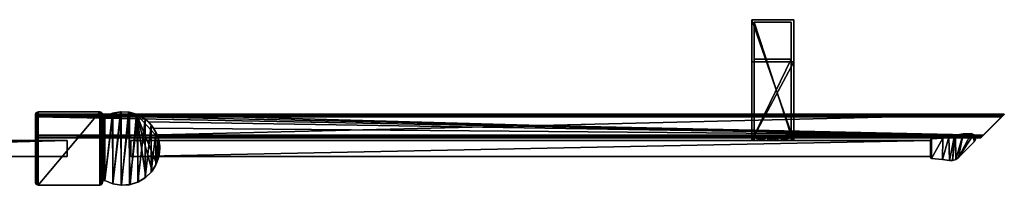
# Model space of a CAD drawing. Header units: metres. Extents: x 0 to 607, y -215 to 49.
# Tile 10 of 10: x 233 to 607, y -14 to 49. Entities that reach past the tile are written whole.
import ezdxf

# ---------------------------------------------------------------- set-up
doc = ezdxf.new("R2010")
doc.units = ezdxf.units.M

msp = doc.modelspace()

# ---------------------------------------------------------------- linework, layer by layer
at = {"layer": 'Y2A61L'}
for points in [[(583.754822, -4.140942, 13.5), (579.676697, -3.772542, 13.5), (583.926697, 3.996364, 13.5)], [(583.926697, 3.996364, 13.5), (579.676697, -3.772542, 13.5), (579.684021, 3.675574, 13.5)], [(583.754822, -4.140942, 1980.5), (583.926697, 3.996364, 1980.5), (579.676697, -3.772542, 1980.5)], [(583.926697, 3.996364, 1980.5), (579.684021, 3.675574, 1980.5), (579.676697, -3.772542, 1980.5)], [(583.926697, 3.996364, 13.5), (579.684021, 3.675574, 13.5), (583.926697, 3.996364, 1980.5)], [(579.684021, 3.675574, 13.5), (579.684021, 3.675574, 1980.5), (583.926697, 3.996364, 1980.5)], [(583.754822, -4.140942, 13.5), (586.200134, 4.314908, 13.5), (586.422729, -4.53554, 13.5)], [(586.200134, 4.314908, 13.5), (583.754822, -4.140942, 13.5), (583.926697, 3.996364, 13.5)], [(586.422729, -4.53554, 1980.5), (586.200134, 4.314908, 1980.5), (583.754822, -4.140942, 1980.5)], [(586.200134, 4.314908, 1980.5), (583.926697, 3.996364, 1980.5), (583.754822, -4.140942, 1980.5)], [(586.200134, 4.314908, 13.5), (583.926697, 3.996364, 13.5), (586.200134, 4.314908, 1980.5)], [(583.926697, 3.996364, 13.5), (583.926697, 3.996364, 1980.5), (586.200134, 4.314908, 1980.5)], [(586.200134, 4.314908, 13.5), (588.414612, 4.919908, 13.5), (586.422729, -4.53554, 13.5)], [(588.414612, 4.919908, 13.5), (586.200134, 4.314908, 13.5), (588.414612, 4.919908, 1980.5)], [(586.200134, 4.314908, 13.5), (586.200134, 4.314908, 1980.5), (588.414612, 4.919908, 1980.5)], [(588.414612, 4.919908, 1980.5), (586.200134, 4.314908, 1980.5), (586.422729, -4.53554, 1980.5)], [(586.422729, -4.53554, 13.5), (588.414612, 4.919908, 13.5), (587.660767, -4.524976, 13.5)], [(587.660767, -4.524976, 1980.5), (588.414612, 4.919908, 1980.5), (586.422729, -4.53554, 1980.5)], [(588.414612, 4.919908, 13.5), (588.756226, 5.03027, 13.5), (587.660767, -4.524976, 13.5)], [(587.660767, -4.524976, 13.5), (588.756226, 5.03027, 13.5), (588.836304, -4.136368, 13.5)], [(588.836304, -4.136368, 1980.5), (588.756226, 5.03027, 1980.5), (587.660767, -4.524976, 1980.5)], [(588.756226, 5.03027, 1980.5), (588.414612, 4.919908, 1980.5), (587.660767, -4.524976, 1980.5)], [(588.756226, 5.03027, 1980.5), (588.756226, 5.03027, 13.5), (588.414612, 4.919908, 1980.5)], [(588.756226, 5.03027, 13.5), (588.414612, 4.919908, 13.5), (588.414612, 4.919908, 1980.5)], [(588.756226, 5.03027, 13.5), (591.707153, 5.629982, 13.5), (588.836304, -4.136368, 13.5)], [(588.756226, 5.03027, 13.5), (588.756226, 5.03027, 1980.5), (591.707153, 5.629982, 13.5)], [(588.756226, 5.03027, 1980.5), (591.707153, 5.629982, 1980.5), (591.707153, 5.629982, 13.5)], [(591.707153, 5.629982, 1980.5), (588.756226, 5.03027, 1980.5), (588.836304, -4.136368, 1980.5)], [(588.836304, -4.136368, 13.5), (591.707153, 5.629982, 13.5), (589.83667, -3.406941, 13.5)], [(589.83667, -3.406941, 1980.5), (591.707153, 5.629982, 1980.5), (588.836304, -4.136368, 1980.5)], [(591.707153, 5.629982, 13.5), (594.718201, 5.667322, 13.5), (589.83667, -3.406941, 13.5)], [(594.718201, 5.667322, 13.5), (595.661133, 5.305964, 13.5), (589.83667, -3.406941, 13.5)], [(595.661133, 5.305964, 1980.5), (594.718201, 5.667322, 1980.5), (589.83667, -3.406941, 1980.5)], [(589.83667, -3.406941, 1980.5), (594.718201, 5.667322, 1980.5), (591.707153, 5.629982, 1980.5)], [(589.83667, -3.406941, 13.5), (595.661133, 5.305964, 13.5), (595.844177, 2.600565, 13.5)], [(595.844177, 2.600565, 1980.5), (595.661133, 5.305964, 1980.5), (589.83667, -3.406941, 1980.5)], [(591.707153, 5.629982, 13.5), (591.707153, 5.629982, 1980.5), (594.718201, 5.667322, 13.5)], [(591.707153, 5.629982, 1980.5), (594.718201, 5.667322, 1980.5), (594.718201, 5.667322, 13.5)], [(594.718201, 5.667322, 13.5), (594.718201, 5.667322, 1980.5), (595.661133, 5.305964, 13.5)], [(594.718201, 5.667322, 1980.5), (595.661133, 5.305964, 1980.5), (595.661133, 5.305964, 13.5)], [(595.661133, 5.305964, 13.5), (596.261047, 4.493719, 13.5), (595.844177, 2.600565, 13.5)], [(595.661133, 5.305964, 13.5), (595.661133, 5.305964, 1980.5), (596.261047, 4.493719, 13.5)], [(595.661133, 5.305964, 1980.5), (596.261047, 4.493719, 1980.5), (596.261047, 4.493719, 13.5)], [(596.261047, 4.493719, 1980.5), (595.661133, 5.305964, 1980.5), (595.844177, 2.600565, 1980.5)], [(595.844177, 2.600565, 13.5), (596.261047, 4.493719, 13.5), (596.329224, 3.486223, 13.5)], [(596.329224, 3.486223, 1980.5), (596.261047, 4.493719, 1980.5), (595.844177, 2.600565, 1980.5)], [(596.261047, 4.493719, 13.5), (596.261047, 4.493719, 1980.5), (596.329224, 3.486223, 13.5)], [(596.261047, 4.493719, 1980.5), (596.329224, 3.486223, 1980.5), (596.329224, 3.486223, 13.5)], [(24.000277, 3, 3), (24.000277, 3, 1994), (251.000275, 3, 3)], [(24.000277, 3, 1994), (251.000275, 3, 1994), (251.000275, 3, 3)], [(24.000277, 3, 3), (251.000275, 3, 3), (24.000277, -3, 3)], [(251.000275, 3, 3), (251.000275, -3, 3), (24.000277, -3, 3)], [(24.000277, 3, 1994), (24.000277, -3, 1994), (251.000275, 3, 1994)], [(24.000277, -3, 1994), (251.000275, -3, 1994), (251.000275, 3, 1994)], [(251.000275, 3, 3), (251.000275, 3, 1994), (251.000275, -3, 3)], [(251.000275, 3, 1994), (251.000275, -3, 1994), (251.000275, -3, 3)], [(579.303833, -3, 13.5), (275.200287, -3.000001, 13.5), (579.254089, 3, 13.5)], [(579.254089, 3, 13.5), (275.200287, -3.000001, 13.5), (275.200287, 3, 13.5)], [(275.200287, 3, 13.5), (275.200287, 3, 1980.5), (579.254089, 3, 13.5)], [(275.200287, 3, 1980.5), (579.254089, 3, 1980.5), (579.254089, 3, 13.5)], [(275.200287, -3.000001, 13.5), (275.200287, -3.000001, 1980.5), (275.200287, 3, 13.5)], [(275.200287, -3.000001, 1980.5), (275.200287, 3, 1980.5), (275.200287, 3, 13.5)], [(579.303833, -3, 1980.5), (579.254089, 3, 1980.5), (275.200287, -3.000001, 1980.5)], [(579.254089, 3, 1980.5), (275.200287, 3, 1980.5), (275.200287, -3.000001, 1980.5)], [(579.238159, 3.304193, 13.5), (579.401672, 3.561177, 13.5), (579.254089, 3, 13.5)], [(579.238159, 3.304193, 13.5), (579.238159, 3.304193, 1980.5), (579.401672, 3.561177, 13.5)], [(579.238159, 3.304193, 1980.5), (579.401672, 3.561177, 1980.5), (579.401672, 3.561177, 13.5)], [(579.254089, 3, 1980.5), (579.401672, 3.561177, 1980.5), (579.238159, 3.304193, 1980.5)], [(579.254089, 3, 13.5), (579.254089, 3, 1980.5), (579.238159, 3.304193, 13.5)], [(579.254089, 3, 1980.5), (579.238159, 3.304193, 1980.5), (579.238159, 3.304193, 13.5)], [(579.401672, 3.561177, 13.5), (579.303833, -3, 13.5), (579.254089, 3, 13.5)], [(579.401672, 3.561177, 1980.5), (579.254089, 3, 1980.5), (579.303833, -3, 1980.5)], [(579.370972, -3.630927, 13.5), (579.303833, -3, 13.5), (579.401672, 3.561177, 13.5)], [(579.370972, -3.630927, 1980.5), (579.401672, 3.561177, 1980.5), (579.303833, -3, 1980.5)], [(579.676697, -3.772542, 13.5), (579.370972, -3.630927, 13.5), (579.684021, 3.675574, 13.5)], [(579.684021, 3.675574, 13.5), (579.370972, -3.630927, 13.5), (579.401672, 3.561177, 13.5)], [(579.676697, -3.772542, 1980.5), (579.684021, 3.675574, 1980.5), (579.370972, -3.630927, 1980.5)], [(579.684021, 3.675574, 1980.5), (579.401672, 3.561177, 1980.5), (579.370972, -3.630927, 1980.5)], [(579.401672, 3.561177, 13.5), (579.401672, 3.561177, 1980.5), (579.684021, 3.675574, 13.5)], [(579.401672, 3.561177, 1980.5), (579.684021, 3.675574, 1980.5), (579.684021, 3.675574, 13.5)], [(589.83667, -3.406941, 13.5), (595.844177, 2.600565, 13.5), (589.83667, -3.406941, 1980.5)], [(595.844177, 2.600565, 13.5), (595.844177, 2.600565, 1980.5), (589.83667, -3.406941, 1980.5)], [(596.329224, 3.486223, 13.5), (596.329224, 3.486223, 1980.5), (595.844177, 2.600565, 13.5)], [(596.329224, 3.486223, 1980.5), (595.844177, 2.600565, 1980.5), (595.844177, 2.600565, 13.5)], [(251.000275, -3, 3), (251.000275, -3, 1994), (24.000277, -3, 3)], [(251.000275, -3, 1994), (24.000277, -3, 1994), (24.000277, -3, 3)], [(579.303833, -3, 13.5), (579.303833, -3, 1980.5), (275.200287, -3.000001, 13.5)], [(579.303833, -3, 1980.5), (275.200287, -3.000001, 1980.5), (275.200287, -3.000001, 13.5)], [(579.370972, -3.630927, 13.5), (579.224487, -3.327477, 13.5), (579.303833, -3, 13.5)], [(579.224487, -3.327477, 13.5), (579.224487, -3.327477, 1980.5), (579.303833, -3, 13.5)], [(579.224487, -3.327477, 1980.5), (579.303833, -3, 1980.5), (579.303833, -3, 13.5)], [(579.303833, -3, 1980.5), (579.224487, -3.327477, 1980.5), (579.370972, -3.630927, 1980.5)], [(579.370972, -3.630927, 13.5), (579.370972, -3.630927, 1980.5), (579.224487, -3.327477, 13.5)], [(579.370972, -3.630927, 1980.5), (579.224487, -3.327477, 1980.5), (579.224487, -3.327477, 13.5)], [(579.676697, -3.772542, 13.5), (579.676697, -3.772542, 1980.5), (579.370972, -3.630927, 13.5)], [(579.676697, -3.772542, 1980.5), (579.370972, -3.630927, 1980.5), (579.370972, -3.630927, 13.5)], [(589.83667, -3.406941, 13.5), (589.83667, -3.406941, 1980.5), (588.836304, -4.136368, 13.5)], [(589.83667, -3.406941, 1980.5), (588.836304, -4.136368, 1980.5), (588.836304, -4.136368, 13.5)], [(579.676697, -3.772542, 13.5), (583.754822, -4.140942, 13.5), (579.676697, -3.772542, 1980.5)], [(583.754822, -4.140942, 13.5), (583.754822, -4.140942, 1980.5), (579.676697, -3.772542, 1980.5)], [(583.754822, -4.140942, 13.5), (586.422729, -4.53554, 13.5), (583.754822, -4.140942, 1980.5)], [(586.422729, -4.53554, 13.5), (586.422729, -4.53554, 1980.5), (583.754822, -4.140942, 1980.5)], [(587.660767, -4.524976, 13.5), (587.660767, -4.524976, 1980.5), (586.422729, -4.53554, 13.5)], [(587.660767, -4.524976, 1980.5), (586.422729, -4.53554, 1980.5), (586.422729, -4.53554, 13.5)], [(588.836304, -4.136368, 13.5), (588.836304, -4.136368, 1980.5), (587.660767, -4.524976, 13.5)], [(588.836304, -4.136368, 1980.5), (587.660767, -4.524976, 1980.5), (587.660767, -4.524976, 13.5)]]:
    msp.add_3dface(points, dxfattribs=at)
at = {"layer": 'Y2A61L0'}
for points in [[(511.254089, 49, 1197), (511.254089, 3, 1181), (511.254089, 3, 1197)], [(511.254089, 3, 1181), (511.254089, 49, 1197), (511.254089, 33, 1181)], [(511.254089, 49, 1197), (511.254089, 49, 797), (511.254089, 33, 1181)], [(511.254089, 33, 1181), (511.254089, 49, 797), (511.254089, 33, 813)], [(511.254089, 49, 797), (511.254089, 3, 797), (511.254089, 33, 813)], [(527.254089, 49, 797), (527.254089, 3, 797), (511.254089, 49, 797)], [(527.254089, 3, 797), (511.254089, 3, 797), (511.254089, 49, 797)], [(511.254089, 49, 797), (511.254089, 49, 1197), (527.254089, 49, 797)], [(511.254089, 49, 1197), (527.254089, 49, 1197), (527.254089, 49, 797)], [(527.254089, 49, 1197), (511.254089, 49, 1197), (527.254089, 3, 1197)], [(511.254089, 49, 1197), (511.254089, 3, 1197), (527.254089, 3, 1197)], [(527.254089, 3, 1197), (527.254089, 3, 1181), (527.254089, 49, 1197)], [(527.254089, 3, 1181), (527.254089, 33, 1181), (527.254089, 49, 1197)], [(527.254089, 49, 1197), (527.254089, 33, 1181), (527.254089, 49, 797)], [(527.254089, 33, 1181), (527.254089, 33, 813), (527.254089, 49, 797)], [(527.254089, 49, 797), (527.254089, 33, 813), (527.254089, 3, 797)], [(512.254089, 5, 1196), (512.254089, 5, 1182), (512.254089, 48, 1196)], [(512.254089, 5, 1182), (512.254089, 34, 1182), (512.254089, 48, 1196)], [(512.254089, 48, 1196), (512.254089, 34, 1182), (512.254089, 48, 798)], [(512.254089, 34, 1182), (512.254089, 34, 812), (512.254089, 48, 798)], [(512.254089, 48, 798), (512.254089, 34, 812), (512.254089, 5, 798)], [(526.254089, 48, 798), (512.254089, 48, 798), (526.254089, 5, 798)], [(512.254089, 48, 798), (512.254089, 5, 798), (526.254089, 5, 798)], [(512.254089, 48, 798), (526.254089, 48, 798), (512.254089, 48, 1196)], [(526.254089, 48, 798), (526.254089, 48, 1196), (512.254089, 48, 1196)], [(526.254089, 48, 1196), (526.254089, 5, 1196), (512.254089, 48, 1196)], [(526.254089, 5, 1196), (512.254089, 5, 1196), (512.254089, 48, 1196)], [(526.254089, 48, 1196), (526.254089, 5, 1182), (526.254089, 5, 1196)], [(526.254089, 5, 1182), (526.254089, 48, 1196), (526.254089, 34, 1182)], [(526.254089, 48, 1196), (526.254089, 48, 798), (526.254089, 34, 1182)], [(526.254089, 34, 1182), (526.254089, 48, 798), (526.254089, 34, 812)], [(526.254089, 48, 798), (526.254089, 5, 798), (526.254089, 34, 812)], [(512.254089, 34, 1182), (526.254089, 34, 1182), (512.254089, 34, 812)], [(526.254089, 34, 1182), (526.254089, 34, 812), (512.254089, 34, 812)], [(512.254089, 34, 812), (512.254089, 5, 812), (512.254089, 5, 798)], [(526.254089, 5, 812), (512.254089, 5, 812), (526.254089, 34, 812)], [(512.254089, 5, 812), (512.254089, 34, 812), (526.254089, 34, 812)], [(526.254089, 5, 1182), (526.254089, 34, 1182), (512.254089, 5, 1182)], [(526.254089, 34, 1182), (512.254089, 34, 1182), (512.254089, 5, 1182)], [(526.254089, 34, 812), (526.254089, 5, 798), (526.254089, 5, 812)], [(511.254089, 33, 813), (511.254089, 3, 797), (511.254089, 3, 813)], [(511.254089, 33, 1181), (511.254089, 33, 813), (527.254089, 33, 1181)], [(511.254089, 33, 813), (527.254089, 33, 813), (527.254089, 33, 1181)], [(527.254089, 3, 813), (527.254089, 33, 813), (511.254089, 3, 813)], [(527.254089, 33, 813), (511.254089, 33, 813), (511.254089, 3, 813)], [(527.254089, 3, 1181), (511.254089, 3, 1181), (527.254089, 33, 1181)], [(511.254089, 3, 1181), (511.254089, 33, 1181), (527.254089, 33, 1181)], [(527.254089, 33, 813), (527.254089, 3, 813), (527.254089, 3, 797)], [(512.254089, 4, 806.887451), (512.004089, 4, 805), (517.440125, 4, 805.990967)], [(517.440125, 4, 805.990967), (512.004089, 4, 805), (517.187622, 4, 804.951233)], [(512.254089, 4, 803.112549), (517.187622, 4, 804.951233), (512.004089, 4, 805)], [(512.254089, 3, 806.887451), (512.004089, 3, 805), (512.254089, 4, 806.887451)], [(512.004089, 3, 805), (512.004089, 4, 805), (512.254089, 4, 806.887451)], [(512.004089, 3, 805), (512.254089, 3, 803.112549), (512.004089, 4, 805)], [(512.254089, 3, 803.112549), (512.254089, 4, 803.112549), (512.004089, 4, 805)], [(512.254089, 4, 1187.112549), (512.004089, 4, 1189), (512.254089, 3, 1187.112549)], [(512.004089, 4, 1189), (512.004089, 3, 1189), (512.254089, 3, 1187.112549)], [(512.004089, 4, 1189), (512.254089, 4, 1190.887451), (512.004089, 3, 1189)], [(512.254089, 4, 1190.887451), (512.254089, 3, 1190.887451), (512.004089, 3, 1189)], [(517.440125, 4, 1188.009033), (512.004089, 4, 1189), (512.254089, 4, 1187.112549)], [(517.187622, 4, 1189.048828), (512.004089, 4, 1189), (517.440125, 4, 1188.009033)], [(517.488892, 4, 1190.075439), (512.004089, 4, 1189), (517.187622, 4, 1189.048828)], [(512.004089, 4, 1189), (518.263123, 4, 1190.813965), (512.254089, 4, 1190.887451)], [(518.263123, 4, 1190.813965), (512.004089, 4, 1189), (517.488892, 4, 1190.075439)], [(526.254089, 5, 798), (512.254089, 5, 798), (519.302856, 5, 802.933594)], [(519.302856, 5, 802.933594), (512.254089, 5, 798), (518.263123, 5, 803.186035)], [(518.263123, 5, 803.186035), (512.254089, 5, 798), (517.488892, 5, 803.924561)], [(517.488892, 5, 803.924561), (512.254089, 5, 798), (517.187622, 5, 804.951233)], [(517.187622, 5, 804.951233), (512.254089, 5, 798), (517.440125, 5, 805.990967)], [(517.440125, 5, 805.990967), (512.254089, 5, 812), (518.17865, 5, 806.765198)], [(512.254089, 5, 812), (517.440125, 5, 805.990967), (512.254089, 5, 798)], [(518.17865, 5, 806.765198), (512.254089, 5, 812), (519.205322, 5, 807.066406)], [(512.254089, 5, 812), (526.254089, 5, 812), (519.205322, 5, 807.066406)], [(512.254089, 5, 1196), (526.254089, 5, 1196), (519.302856, 5, 1191.066406)], [(526.254089, 5, 1182), (512.254089, 5, 1182), (520.245056, 5, 1187.186035)], [(520.245056, 5, 1187.186035), (512.254089, 5, 1182), (519.205322, 5, 1186.933594)], [(519.205322, 5, 1186.933594), (512.254089, 5, 1182), (518.17865, 5, 1187.234863)], [(518.17865, 5, 1187.234863), (512.254089, 5, 1182), (517.440125, 5, 1188.009033)], [(517.440125, 5, 1188.009033), (512.254089, 5, 1182), (517.187622, 5, 1189.048828)], [(517.187622, 5, 1189.048828), (512.254089, 5, 1182), (517.488892, 5, 1190.075439)], [(512.254089, 5, 1182), (512.254089, 5, 1196), (517.488892, 5, 1190.075439)], [(517.488892, 5, 1190.075439), (512.254089, 5, 1196), (518.263123, 5, 1190.813965)], [(512.254089, 5, 1196), (519.302856, 5, 1191.066406), (518.263123, 5, 1190.813965)], [(512.254089, 4, 803.112549), (512.254089, 4, 798), (518.263123, 4, 803.186035)], [(512.254089, 4, 798), (517.366638, 4, 798), (518.263123, 4, 803.186035)], [(517.366638, 4, 812), (512.254089, 4, 812), (519.205322, 4, 807.066406)], [(512.254089, 4, 812), (512.254089, 4, 806.887451), (519.205322, 4, 807.066406)], [(519.205322, 4, 807.066406), (512.254089, 4, 806.887451), (518.17865, 4, 806.765198)], [(518.17865, 4, 806.765198), (512.254089, 4, 806.887451), (517.440125, 4, 805.990967)], [(517.488892, 4, 803.924561), (512.254089, 4, 803.112549), (518.263123, 4, 803.186035)], [(517.187622, 4, 804.951233), (512.254089, 4, 803.112549), (517.488892, 4, 803.924561)], [(517.366638, 4, 798), (512.254089, 4, 798), (517.366638, 3, 798)], [(512.254089, 4, 798), (512.254089, 3, 798), (517.366638, 3, 798)], [(512.254089, 4, 803.112549), (512.254089, 3, 803.112549), (512.254089, 4, 798)], [(512.254089, 3, 803.112549), (512.254089, 3, 798), (512.254089, 4, 798)], [(512.254089, 4, 812), (517.366638, 4, 812), (512.254089, 3, 812)], [(517.366638, 4, 812), (517.366638, 3, 812), (512.254089, 3, 812)], [(512.254089, 4, 812), (512.254089, 3, 812), (512.254089, 4, 806.887451)], [(512.254089, 3, 812), (512.254089, 3, 806.887451), (512.254089, 4, 806.887451)], [(517.366638, 4, 1196), (517.366638, 3, 1196), (512.254089, 4, 1196)], [(517.366638, 3, 1196), (512.254089, 3, 1196), (512.254089, 4, 1196)], [(512.254089, 4, 1196), (512.254089, 3, 1196), (512.254089, 4, 1190.887451)], [(512.254089, 3, 1196), (512.254089, 3, 1190.887451), (512.254089, 4, 1190.887451)], [(512.254089, 4, 1182), (512.254089, 3, 1182), (517.366638, 4, 1182)], [(512.254089, 3, 1182), (517.366638, 3, 1182), (517.366638, 4, 1182)], [(512.254089, 4, 1187.112549), (512.254089, 3, 1187.112549), (512.254089, 4, 1182)], [(512.254089, 3, 1187.112549), (512.254089, 3, 1182), (512.254089, 4, 1182)], [(517.440125, 4, 1188.009033), (512.254089, 4, 1187.112549), (518.17865, 4, 1187.234863)], [(512.254089, 4, 1196), (512.254089, 4, 1190.887451), (517.366638, 4, 1196)], [(512.254089, 4, 1190.887451), (518.263123, 4, 1190.813965), (517.366638, 4, 1196)], [(518.17865, 4, 1187.234863), (512.254089, 4, 1187.112549), (519.205322, 4, 1186.933594)], [(512.254089, 4, 1187.112549), (512.254089, 4, 1182), (519.205322, 4, 1186.933594)], [(519.205322, 4, 1186.933594), (512.254089, 4, 1182), (517.366638, 4, 1182)], [(517.488892, 5, 803.924561), (517.187622, 5, 804.951233), (517.488892, 4, 803.924561)], [(517.488892, 4, 803.924561), (517.187622, 5, 804.951233), (517.187622, 4, 804.951233)], [(517.187622, 5, 804.951233), (517.440125, 5, 805.990967), (517.187622, 4, 804.951233)], [(517.187622, 4, 804.951233), (517.440125, 5, 805.990967), (517.440125, 4, 805.990967)], [(517.488892, 4, 1190.075439), (517.187622, 4, 1189.048828), (517.488892, 5, 1190.075439)], [(517.488892, 5, 1190.075439), (517.187622, 4, 1189.048828), (517.187622, 5, 1189.048828)], [(517.187622, 4, 1189.048828), (517.440125, 4, 1188.009033), (517.187622, 5, 1189.048828)], [(517.187622, 5, 1189.048828), (517.440125, 4, 1188.009033), (517.440125, 5, 1188.009033)], [(518.263123, 4, 803.186035), (517.366638, 4, 798), (519.302856, 4, 802.933594)], [(517.366638, 4, 798), (519.254089, 4, 797.75), (519.302856, 4, 802.933594)], [(519.205322, 4, 807.066406), (519.254089, 4, 812.25), (517.366638, 4, 812)], [(519.254089, 3, 812.25), (517.366638, 3, 812), (519.254089, 4, 812.25)], [(517.366638, 3, 812), (517.366638, 4, 812), (519.254089, 4, 812.25)], [(517.366638, 3, 798), (519.254089, 3, 797.75), (517.366638, 4, 798)], [(519.254089, 3, 797.75), (519.254089, 4, 797.75), (517.366638, 4, 798)], [(519.254089, 4, 1181.75), (517.366638, 4, 1182), (519.254089, 3, 1181.75)], [(517.366638, 4, 1182), (517.366638, 3, 1182), (519.254089, 3, 1181.75)], [(517.366638, 4, 1196), (519.254089, 4, 1196.25), (517.366638, 3, 1196)], [(519.254089, 4, 1196.25), (519.254089, 3, 1196.25), (517.366638, 3, 1196)], [(517.366638, 4, 1196), (518.263123, 4, 1190.813965), (519.254089, 4, 1196.25)], [(519.254089, 4, 1181.75), (519.205322, 4, 1186.933594), (517.366638, 4, 1182)], [(518.17865, 4, 806.765198), (517.440125, 4, 805.990967), (518.17865, 5, 806.765198)], [(518.17865, 5, 806.765198), (517.440125, 4, 805.990967), (517.440125, 5, 805.990967)], [(518.17865, 5, 1187.234863), (517.440125, 5, 1188.009033), (518.17865, 4, 1187.234863)], [(518.17865, 4, 1187.234863), (517.440125, 5, 1188.009033), (517.440125, 4, 1188.009033)], [(518.263123, 4, 803.186035), (517.488892, 5, 803.924561), (517.488892, 4, 803.924561)], [(517.488892, 5, 803.924561), (518.263123, 4, 803.186035), (518.263123, 5, 803.186035)], [(518.263123, 5, 1190.813965), (517.488892, 4, 1190.075439), (517.488892, 5, 1190.075439)], [(517.488892, 4, 1190.075439), (518.263123, 5, 1190.813965), (518.263123, 4, 1190.813965)], [(519.205322, 4, 807.066406), (518.17865, 4, 806.765198), (519.205322, 5, 807.066406)], [(519.205322, 5, 807.066406), (518.17865, 4, 806.765198), (518.17865, 5, 806.765198)], [(519.205322, 5, 1186.933594), (518.17865, 5, 1187.234863), (519.205322, 4, 1186.933594)], [(519.205322, 4, 1186.933594), (518.17865, 5, 1187.234863), (518.17865, 4, 1187.234863)], [(518.263123, 4, 803.186035), (519.302856, 4, 802.933594), (518.263123, 5, 803.186035)], [(518.263123, 5, 803.186035), (519.302856, 4, 802.933594), (519.302856, 5, 802.933594)], [(518.263123, 5, 1190.813965), (519.302856, 5, 1191.066406), (518.263123, 4, 1190.813965)], [(518.263123, 4, 1190.813965), (519.302856, 5, 1191.066406), (519.302856, 4, 1191.066406)], [(518.263123, 4, 1190.813965), (519.302856, 4, 1191.066406), (519.254089, 4, 1196.25)], [(520.245056, 4, 806.813965), (519.205322, 4, 807.066406), (520.245056, 5, 806.813965)], [(520.245056, 5, 806.813965), (519.205322, 4, 807.066406), (519.205322, 5, 807.066406)], [(519.205322, 5, 807.066406), (526.254089, 5, 812), (520.245056, 5, 806.813965)], [(520.245056, 5, 1187.186035), (519.205322, 5, 1186.933594), (520.245056, 4, 1187.186035)], [(520.245056, 4, 1187.186035), (519.205322, 5, 1186.933594), (519.205322, 4, 1186.933594)], [(520.245056, 4, 806.813965), (521.141541, 4, 812), (519.205322, 4, 807.066406)], [(521.141541, 4, 812), (519.254089, 4, 812.25), (519.205322, 4, 807.066406)], [(520.245056, 4, 1187.186035), (519.205322, 4, 1186.933594), (519.254089, 4, 1181.75)], [(519.302856, 4, 802.933594), (519.254089, 4, 797.75), (521.141541, 4, 798)], [(521.141541, 3, 812), (519.254089, 3, 812.25), (521.141541, 4, 812)], [(519.254089, 3, 812.25), (519.254089, 4, 812.25), (521.141541, 4, 812)], [(519.254089, 3, 797.75), (521.141541, 3, 798), (519.254089, 4, 797.75)], [(521.141541, 3, 798), (521.141541, 4, 798), (519.254089, 4, 797.75)], [(521.141541, 4, 1182), (519.254089, 4, 1181.75), (521.141541, 3, 1182)], [(519.254089, 4, 1181.75), (519.254089, 3, 1181.75), (521.141541, 3, 1182)], [(519.254089, 4, 1196.25), (521.141541, 4, 1196), (519.254089, 3, 1196.25)], [(521.141541, 4, 1196), (521.141541, 3, 1196), (519.254089, 3, 1196.25)], [(519.254089, 4, 1196.25), (519.302856, 4, 1191.066406), (521.141541, 4, 1196)], [(521.141541, 4, 1182), (520.245056, 4, 1187.186035), (519.254089, 4, 1181.75)], [(519.302856, 4, 802.933594), (520.329529, 4, 803.234802), (519.302856, 5, 802.933594)], [(519.302856, 5, 802.933594), (520.329529, 4, 803.234802), (520.329529, 5, 803.234802)], [(520.329529, 5, 803.234802), (526.254089, 5, 798), (519.302856, 5, 802.933594)], [(519.302856, 5, 1191.066406), (520.329529, 5, 1190.765137), (519.302856, 4, 1191.066406)], [(519.302856, 4, 1191.066406), (520.329529, 5, 1190.765137), (520.329529, 4, 1190.765137)], [(519.302856, 5, 1191.066406), (526.254089, 5, 1196), (520.329529, 5, 1190.765137)], [(520.329529, 4, 803.234802), (519.302856, 4, 802.933594), (526.254089, 4, 798)], [(526.254089, 4, 798), (519.302856, 4, 802.933594), (521.141541, 4, 798)], [(521.141541, 4, 1196), (519.302856, 4, 1191.066406), (526.254089, 4, 1190.887451)], [(526.254089, 4, 1190.887451), (519.302856, 4, 1191.066406), (520.329529, 4, 1190.765137)], [(520.245056, 4, 806.813965), (521.019287, 5, 806.075439), (521.019287, 4, 806.075439)], [(521.019287, 5, 806.075439), (520.245056, 4, 806.813965), (520.245056, 5, 806.813965)], [(526.254089, 5, 812), (521.019287, 5, 806.075439), (520.245056, 5, 806.813965)], [(520.245056, 5, 1187.186035), (521.019287, 4, 1187.924561), (521.019287, 5, 1187.924561)], [(521.019287, 4, 1187.924561), (520.245056, 5, 1187.186035), (520.245056, 4, 1187.186035)], [(521.019287, 5, 1187.924561), (526.254089, 5, 1182), (520.245056, 5, 1187.186035)], [(526.254089, 4, 806.887451), (526.254089, 4, 812), (520.245056, 4, 806.813965)], [(526.254089, 4, 812), (521.141541, 4, 812), (520.245056, 4, 806.813965)], [(526.254089, 4, 806.887451), (520.245056, 4, 806.813965), (526.504089, 4, 805)], [(520.245056, 4, 806.813965), (521.019287, 4, 806.075439), (526.504089, 4, 805)], [(526.254089, 4, 1187.112549), (520.245056, 4, 1187.186035), (521.141541, 4, 1182)], [(526.254089, 4, 1187.112549), (521.019287, 4, 1187.924561), (520.245056, 4, 1187.186035)], [(520.329529, 4, 803.234802), (521.068054, 4, 804.009033), (520.329529, 5, 803.234802)], [(520.329529, 5, 803.234802), (521.068054, 4, 804.009033), (521.068054, 5, 804.009033)], [(521.068054, 5, 804.009033), (526.254089, 5, 798), (520.329529, 5, 803.234802)], [(520.329529, 5, 1190.765137), (521.068054, 5, 1189.990967), (520.329529, 4, 1190.765137)], [(520.329529, 4, 1190.765137), (521.068054, 5, 1189.990967), (521.068054, 4, 1189.990967)], [(520.329529, 5, 1190.765137), (526.254089, 5, 1196), (521.068054, 5, 1189.990967)], [(526.254089, 4, 803.112549), (521.068054, 4, 804.009033), (520.329529, 4, 803.234802)], [(526.254089, 4, 803.112549), (520.329529, 4, 803.234802), (526.254089, 4, 798)], [(526.254089, 4, 1190.887451), (520.329529, 4, 1190.765137), (526.504089, 4, 1189)], [(520.329529, 4, 1190.765137), (521.068054, 4, 1189.990967), (526.504089, 4, 1189)], [(521.019287, 5, 806.075439), (521.320496, 5, 805.048767), (521.019287, 4, 806.075439)], [(521.019287, 4, 806.075439), (521.320496, 5, 805.048767), (521.320496, 4, 805.048767)], [(526.254089, 5, 812), (526.254089, 5, 798), (521.019287, 5, 806.075439)], [(521.019287, 5, 806.075439), (526.254089, 5, 798), (521.320496, 5, 805.048767)], [(521.019287, 4, 1187.924561), (521.320496, 4, 1188.951172), (521.019287, 5, 1187.924561)], [(521.019287, 5, 1187.924561), (521.320496, 4, 1188.951172), (521.320496, 5, 1188.951172)], [(521.320496, 5, 1188.951172), (526.254089, 5, 1182), (521.019287, 5, 1187.924561)], [(526.504089, 4, 805), (521.019287, 4, 806.075439), (521.320496, 4, 805.048767)], [(521.320496, 4, 1188.951172), (521.019287, 4, 1187.924561), (526.254089, 4, 1187.112549)], [(521.320496, 5, 805.048767), (521.068054, 5, 804.009033), (521.320496, 4, 805.048767)], [(521.320496, 4, 805.048767), (521.068054, 5, 804.009033), (521.068054, 4, 804.009033)], [(521.320496, 5, 805.048767), (526.254089, 5, 798), (521.068054, 5, 804.009033)], [(521.320496, 4, 1188.951172), (521.068054, 4, 1189.990967), (521.320496, 5, 1188.951172)], [(521.320496, 5, 1188.951172), (521.068054, 4, 1189.990967), (521.068054, 5, 1189.990967)], [(526.254089, 5, 1196), (526.254089, 5, 1182), (521.068054, 5, 1189.990967)], [(521.068054, 5, 1189.990967), (526.254089, 5, 1182), (521.320496, 5, 1188.951172)], [(521.320496, 4, 805.048767), (521.068054, 4, 804.009033), (526.254089, 4, 803.112549)], [(526.504089, 4, 1189), (521.068054, 4, 1189.990967), (521.320496, 4, 1188.951172)], [(521.141541, 4, 812), (526.254089, 4, 812), (521.141541, 3, 812)], [(526.254089, 4, 812), (526.254089, 3, 812), (521.141541, 3, 812)], [(526.254089, 4, 798), (521.141541, 4, 798), (526.254089, 3, 798)], [(521.141541, 4, 798), (521.141541, 3, 798), (526.254089, 3, 798)], [(521.141541, 4, 1182), (521.141541, 3, 1182), (526.254089, 4, 1182)], [(521.141541, 3, 1182), (526.254089, 3, 1182), (526.254089, 4, 1182)], [(526.254089, 4, 1196), (526.254089, 3, 1196), (521.141541, 4, 1196)], [(526.254089, 3, 1196), (521.141541, 3, 1196), (521.141541, 4, 1196)], [(526.254089, 4, 1182), (526.254089, 4, 1187.112549), (521.141541, 4, 1182)], [(526.254089, 4, 1196), (521.141541, 4, 1196), (526.254089, 4, 1190.887451)], [(526.504089, 4, 805), (521.320496, 4, 805.048767), (526.254089, 4, 803.112549)], [(526.504089, 4, 1189), (521.320496, 4, 1188.951172), (526.254089, 4, 1187.112549)], [(526.254089, 4, 798), (526.254089, 3, 798), (526.254089, 4, 803.112549)], [(526.254089, 3, 798), (526.254089, 3, 803.112549), (526.254089, 4, 803.112549)], [(526.254089, 3, 803.112549), (526.504089, 3, 805), (526.254089, 4, 803.112549)], [(526.504089, 3, 805), (526.504089, 4, 805), (526.254089, 4, 803.112549)], [(526.504089, 3, 805), (526.254089, 3, 806.887451), (526.504089, 4, 805)], [(526.254089, 3, 806.887451), (526.254089, 4, 806.887451), (526.504089, 4, 805)], [(526.254089, 4, 806.887451), (526.254089, 3, 806.887451), (526.254089, 4, 812)], [(526.254089, 3, 806.887451), (526.254089, 3, 812), (526.254089, 4, 812)], [(526.254089, 4, 1190.887451), (526.254089, 3, 1190.887451), (526.254089, 4, 1196)], [(526.254089, 3, 1190.887451), (526.254089, 3, 1196), (526.254089, 4, 1196)], [(526.254089, 4, 1190.887451), (526.504089, 4, 1189), (526.254089, 3, 1190.887451)], [(526.504089, 4, 1189), (526.504089, 3, 1189), (526.254089, 3, 1190.887451)], [(526.504089, 4, 1189), (526.254089, 4, 1187.112549), (526.504089, 3, 1189)], [(526.254089, 4, 1187.112549), (526.254089, 3, 1187.112549), (526.504089, 3, 1189)], [(526.254089, 4, 1182), (526.254089, 3, 1182), (526.254089, 4, 1187.112549)], [(526.254089, 3, 1182), (526.254089, 3, 1187.112549), (526.254089, 4, 1187.112549)], [(519.254089, 3, 812.25), (511.254089, 3, 813), (517.366638, 3, 812)], [(527.254089, 3, 813), (511.254089, 3, 813), (526.254089, 3, 812)], [(526.254089, 3, 812), (511.254089, 3, 813), (519.254089, 3, 812.25)], [(526.254089, 3, 798), (511.254089, 3, 797), (527.254089, 3, 797)], [(519.254089, 3, 797.75), (511.254089, 3, 797), (526.254089, 3, 798)], [(517.366638, 3, 798), (511.254089, 3, 797), (519.254089, 3, 797.75)], [(512.254089, 3, 798), (511.254089, 3, 797), (517.366638, 3, 798)], [(512.254089, 3, 803.112549), (511.254089, 3, 797), (512.254089, 3, 798)], [(512.254089, 3, 806.887451), (511.254089, 3, 813), (512.004089, 3, 805)], [(511.254089, 3, 813), (511.254089, 3, 797), (512.004089, 3, 805)], [(512.004089, 3, 805), (511.254089, 3, 797), (512.254089, 3, 803.112549)], [(512.254089, 3, 812), (511.254089, 3, 813), (512.254089, 3, 806.887451)], [(517.366638, 3, 812), (511.254089, 3, 813), (512.254089, 3, 812)], [(519.254089, 3, 1196.25), (511.254089, 3, 1197), (517.366638, 3, 1196)], [(527.254089, 3, 1197), (511.254089, 3, 1197), (526.254089, 3, 1196)], [(526.254089, 3, 1196), (511.254089, 3, 1197), (519.254089, 3, 1196.25)], [(526.254089, 3, 1182), (511.254089, 3, 1181), (527.254089, 3, 1181)], [(519.254089, 3, 1181.75), (511.254089, 3, 1181), (526.254089, 3, 1182)], [(517.366638, 3, 1182), (511.254089, 3, 1181), (519.254089, 3, 1181.75)], [(512.254089, 3, 1182), (511.254089, 3, 1181), (517.366638, 3, 1182)], [(512.254089, 3, 1187.112549), (511.254089, 3, 1181), (512.254089, 3, 1182)], [(512.254089, 3, 1190.887451), (511.254089, 3, 1197), (512.004089, 3, 1189)], [(511.254089, 3, 1197), (511.254089, 3, 1181), (512.004089, 3, 1189)], [(512.004089, 3, 1189), (511.254089, 3, 1181), (512.254089, 3, 1187.112549)], [(512.254089, 3, 1196), (511.254089, 3, 1197), (512.254089, 3, 1190.887451)], [(517.366638, 3, 1196), (511.254089, 3, 1197), (512.254089, 3, 1196)], [(526.254089, 3, 812), (519.254089, 3, 812.25), (521.141541, 3, 812)], [(521.141541, 3, 798), (519.254089, 3, 797.75), (526.254089, 3, 798)], [(526.254089, 3, 1196), (519.254089, 3, 1196.25), (521.141541, 3, 1196)], [(521.141541, 3, 1182), (519.254089, 3, 1181.75), (526.254089, 3, 1182)], [(526.254089, 3, 803.112549), (526.254089, 3, 798), (526.504089, 3, 805)], [(526.254089, 3, 798), (527.254089, 3, 797), (526.504089, 3, 805)], [(526.254089, 3, 806.887451), (527.254089, 3, 813), (526.254089, 3, 812)], [(526.504089, 3, 805), (527.254089, 3, 813), (526.254089, 3, 806.887451)], [(526.254089, 3, 1187.112549), (526.254089, 3, 1182), (526.504089, 3, 1189)], [(526.254089, 3, 1182), (527.254089, 3, 1181), (526.504089, 3, 1189)], [(526.254089, 3, 1190.887451), (527.254089, 3, 1197), (526.254089, 3, 1196)], [(526.504089, 3, 1189), (527.254089, 3, 1197), (526.254089, 3, 1190.887451)], [(527.254089, 3, 813), (526.504089, 3, 805), (527.254089, 3, 797)], [(527.254089, 3, 1197), (526.504089, 3, 1189), (527.254089, 3, 1181)]]:
    msp.add_3dface(points, dxfattribs=at)
at = {"layer": 'Y2A61L01'}
for points in [[(239.000275, 12.719672, 6.507132), (607.024475, 12.724623, 6.502149), (239.000275, 13.012834, 5.8)], [(607.024475, 12.724623, 6.502149), (607.26355, 12.9637, 6.109252), (239.000275, 13.012834, 5.8)], [(239.000275, 13.012834, 5.8), (607.26355, 12.9637, 6.109252), (607.312683, 13.012834, 5.8)], [(239.000275, 13.012834), (607.312683, 13.012834), (239.000275, 4.012834)], [(607.312683, 13.012834), (598.312683, 4.012834), (239.000275, 4.012834)], [(239.000275, 13.012834, 5.8), (607.312683, 13.012834, 5.8), (239.000275, 13.012834)], [(607.312683, 13.012834, 5.8), (607.312683, 13.012834), (239.000275, 13.012834)], [(239.000275, 12.719672, 6.507132), (239.000275, 13.012834, 5.8), (239.000275, 4.305702, 6.506839)], [(239.000275, 4.305702, 6.506839), (239.000275, 13.012834, 5.8), (239.000275, 4.012834, 5.799586)], [(239.000275, 13.012834, 5.8), (239.000275, 13.012834), (239.000275, 4.012834, 5.799586)], [(239.000275, 4.012834, 5.799586), (239.000275, 13.012834), (239.000275, 4.012834)], [(239.000275, 12.719672, 6.507132), (606.484253, 12.184372, 6.785111), (607.024475, 12.724623, 6.502149)], [(239.000275, 12.012419, 6.8), (606.312256, 12.012419, 6.8), (239.000275, 12.719672, 6.507132)], [(606.312256, 12.012419, 6.8), (606.484253, 12.184372, 6.785111), (239.000275, 12.719672, 6.507132)], [(239.000275, 12.719672, 6.507132), (239.000275, 5.012834, 6.8), (239.000275, 12.012419, 6.8)], [(239.000275, 5.012834, 6.8), (239.000275, 12.719672, 6.507132), (239.000275, 4.305702, 6.506839)], [(239.000275, 5.012834, 6.8), (599.312683, 5.012834, 6.8), (239.000275, 12.012419, 6.8)], [(599.312683, 5.012834, 6.8), (606.312256, 12.012419, 6.8), (239.000275, 12.012419, 6.8)], [(607.26355, 12.9637, 6.109252), (598.312683, 4.012834, 5.799586), (607.312683, 13.012834, 5.8)], [(598.312683, 4.012834, 5.799586), (598.312683, 4.012834), (607.312683, 13.012834, 5.8)], [(607.312683, 13.012834, 5.8), (598.312683, 4.012834), (607.312683, 13.012834)], [(598.361694, 4.061841, 6.108867), (598.312683, 4.012834, 5.799586), (607.26355, 12.9637, 6.109252)], [(607.024475, 12.724623, 6.502149), (598.361694, 4.061841, 6.108867), (607.26355, 12.9637, 6.109252)], [(598.600647, 4.300764, 6.501865), (598.361694, 4.061841, 6.108867), (607.024475, 12.724623, 6.502149)], [(606.484253, 12.184372, 6.785111), (598.600647, 4.300764, 6.501865), (607.024475, 12.724623, 6.502149)], [(598.600647, 4.300764, 6.501865), (606.484253, 12.184372, 6.785111), (599.140747, 4.840896, 6.785042)], [(606.484253, 12.184372, 6.785111), (606.312256, 12.012419, 6.8), (599.140747, 4.840896, 6.785042)], [(599.140747, 4.840896, 6.785042), (606.312256, 12.012419, 6.8), (599.312683, 5.012834, 6.8)], [(599.312683, 5.012834, 6.8), (239.000275, 5.012834, 6.8), (599.140747, 4.840896, 6.785042)], [(239.000275, 5.012834, 6.8), (239.000275, 4.305702, 6.506839), (599.140747, 4.840896, 6.785042)], [(599.140747, 4.840896, 6.785042), (239.000275, 4.305702, 6.506839), (598.600647, 4.300764, 6.501865)], [(239.000275, 4.012834, 5.799586), (598.312683, 4.012834, 5.799586), (239.000275, 4.305702, 6.506839)], [(598.312683, 4.012834, 5.799586), (598.361694, 4.061841, 6.108867), (239.000275, 4.305702, 6.506839)], [(239.000275, 4.305702, 6.506839), (598.361694, 4.061841, 6.108867), (598.600647, 4.300764, 6.501865)], [(239.000275, 4.012834), (598.312683, 4.012834), (239.000275, 4.012834, 5.799586)], [(598.312683, 4.012834), (598.312683, 4.012834, 5.799586), (239.000275, 4.012834, 5.799586)]]:
    msp.add_3dface(points, dxfattribs=at)
at = {"layer": 'Y2A61L0123'}
for points in [[(239.000275, 12.999586, 2000), (239.000275, -12.999586, 2000), (239.293289, 13.706985, 2000)], [(239.000275, -12.999586, 2000), (239.293289, -13.706985, 2000), (239.293289, 13.706985, 2000)], [(239.000275, 12.999586), (239.000275, 12.999586, 2000), (239.293289, 13.706985)], [(239.000275, 12.999586, 2000), (239.293289, 13.706985, 2000), (239.293289, 13.706985)], [(239.293289, -13.706985), (239.000275, -12.999586), (239.293289, 13.706985)], [(239.293289, 13.706985), (239.000275, -12.999586), (239.000275, 12.999586)], [(239.000275, -12.999586), (239.000275, -12.999586, 2000), (239.000275, 12.999586)], [(239.000275, -12.999586, 2000), (239.000275, 12.999586, 2000), (239.000275, 12.999586)], [(239.293289, 13.706985, 2000), (239.293289, -13.706985, 2000), (240.000687, 14, 2000)], [(239.293289, -13.706985, 2000), (240.000687, -14, 2000), (240.000687, 14, 2000)], [(239.293289, 13.706985), (239.293289, 13.706985, 2000), (240.000687, 14)], [(239.293289, 13.706985, 2000), (240.000687, 14, 2000), (240.000687, 14)], [(240.000687, -14), (239.293289, -13.706985), (240.000687, 14)], [(240.000687, 14), (239.293289, -13.706985), (239.293289, 13.706985)], [(240.000687, 14, 2000), (240.000687, -14, 2000), (263.39743, 14, 2000)], [(240.000687, -14, 2000), (263.39743, -14, 2000), (263.39743, 14, 2000)], [(240.000687, 14), (240.000687, 14, 2000), (263.39743, 14)], [(240.000687, 14, 2000), (263.39743, 14, 2000), (263.39743, 14)], [(263.39743, -14), (240.000687, -14), (263.39743, 14)], [(263.39743, 14), (240.000687, -14), (240.000687, 14)], [(263.39743, 14, 2000), (263.39743, -14, 2000), (263.946838, 13.83556, 2000)], [(263.946838, 13.83556), (263.39743, -14), (263.39743, 14)], [(263.39743, 14), (263.39743, 14, 2000), (263.946838, 13.83556)], [(263.39743, 14, 2000), (263.946838, 13.83556, 2000), (263.946838, 13.83556)], [(263.39743, -14, 2000), (263.946838, -13.835561, 2000), (263.946838, 13.83556, 2000)], [(263.946838, -13.835561), (263.39743, -14), (263.946838, 13.83556)], [(263.946838, 13.83556, 2000), (263.946838, -13.835561, 2000), (264.315552, 13.396321, 2000)], [(264.315552, 13.396321), (263.946838, -13.835561), (263.946838, 13.83556)], [(263.946838, 13.83556), (263.946838, 13.83556, 2000), (264.315552, 13.396321)], [(263.946838, 13.83556, 2000), (264.315552, 13.396321, 2000), (264.315552, 13.396321)], [(263.946838, -13.835561, 2000), (264.315552, -13.396321, 2000), (264.315552, 13.396321, 2000)], [(264.315552, -13.396321), (263.946838, -13.835561), (264.315552, 13.396321)], [(264.315552, 13.396321, 2000), (264.315552, -13.396321, 2000), (264.382294, 12.826741, 2000)], [(264.382294, 12.826741), (264.315552, -13.396321), (264.315552, 13.396321)], [(264.315552, 13.396321), (264.315552, 13.396321, 2000), (264.382294, 12.826741)], [(264.315552, 13.396321, 2000), (264.382294, 12.826741, 2000), (264.382294, 12.826741)], [(264.315552, -13.396321, 2000), (264.382294, -12.826741, 2000), (264.382294, 12.826741, 2000)], [(264.382294, -12.826741), (264.315552, -13.396321), (264.382294, 12.826741)], [(264.382294, 12.826741, 2000), (264.382294, -12.826741, 2000), (264.473877, 12.380407, 2000)], [(264.473877, 12.380407), (264.382294, -12.826741), (264.382294, 12.826741)], [(264.473877, 12.380407), (264.382294, 12.826741), (264.473877, 12.380407, 2000)], [(264.473877, 12.380407, 2000), (264.382294, 12.826741), (264.382294, 12.826741, 2000)], [(264.382294, -12.826741, 2000), (264.474274, -12.379798, 2000), (264.473877, 12.380407, 2000)], [(264.382294, -12.826741), (264.473877, 12.380407), (264.474274, -12.379798)], [(264.473877, 12.380407, 2000), (264.474274, -12.379798, 2000), (264.845917, 12.117353, 2000)], [(264.473877, 12.380407), (264.845917, 12.117353), (264.474274, -12.379798)], [(264.845917, 12.117353), (264.473877, 12.380407), (264.845917, 12.117353, 2000)], [(264.845917, 12.117353, 2000), (264.473877, 12.380407), (264.473877, 12.380407, 2000)], [(264.474274, -12.379798, 2000), (264.847321, -12.11701, 2000), (264.845917, 12.117353, 2000)], [(264.474274, -12.379798), (264.845917, 12.117353), (264.847321, -12.11701)], [(264.845917, 12.117353, 2000), (264.847321, -12.11701, 2000), (265.297241, 12.179806, 2000)], [(264.845917, 12.117353), (265.297241, 12.179806), (264.847321, -12.11701)], [(264.845917, 12.117353), (265.297241, 12.179806, 2000), (265.297241, 12.179806)], [(265.297241, 12.179806, 2000), (264.845917, 12.117353), (264.845917, 12.117353, 2000)], [(264.847321, -12.11701, 2000), (265.299133, -12.180882, 2000), (265.297241, 12.179806, 2000)], [(264.847321, -12.11701), (265.297241, 12.179806), (265.299133, -12.180882)], [(265.297241, 12.179806, 2000), (268.280151, 13.439945, 2000), (268.166473, 13.406271)], [(265.297241, 12.179806, 2000), (265.299133, -12.180882, 2000), (268.280151, 13.439945, 2000)], [(265.297241, 12.179806), (265.297241, 12.179806, 2000), (268.166473, 13.406271)], [(265.297241, 12.179806), (268.166473, 13.406271), (265.299133, -12.180882)], [(265.299133, -12.180882, 2000), (268.282227, -13.440557, 2000), (268.280151, 13.439945, 2000)], [(265.299133, -12.180882), (268.166473, 13.406271), (268.361359, -13.463367)], [(268.166473, 13.406271), (268.280151, 13.439945, 2000), (271.236115, 13.966748)], [(268.166473, 13.406271), (271.236115, 13.966748), (268.361359, -13.463367)], [(268.280151, 13.439945, 2000), (271.472748, 13.981073, 2000), (271.236115, 13.966748)], [(268.280151, 13.439945, 2000), (268.282227, -13.440557, 2000), (271.472748, 13.981073, 2000)], [(268.282227, -13.440557, 2000), (271.474945, -13.981186, 2000), (271.472748, 13.981073, 2000)], [(268.361359, -13.463367), (271.236115, 13.966748), (271.639435, -13.988751)], [(271.472748, 13.981073, 2000), (274.353638, 13.833394), (271.236115, 13.966748)], [(271.236115, 13.966748), (274.353638, 13.833394), (271.639435, -13.988751)], [(274.704285, 13.774239, 2000), (274.353638, 13.833394), (271.472748, 13.981073, 2000)], [(271.472748, 13.981073, 2000), (271.474945, -13.981186, 2000), (274.704285, 13.774239, 2000)], [(271.474945, -13.981186, 2000), (274.706451, -13.773848, 2000), (274.704285, 13.774239, 2000)], [(271.639435, -13.988751), (274.353638, 13.833394), (274.949066, -13.727486)], [(274.353638, 13.833394), (274.704285, 13.774239, 2000), (277.364197, 13.012834)], [(277.364197, 13.012834), (274.949066, -13.727486), (274.353638, 13.833394)], [(277.447021, 12.979656, 6.055089), (274.704285, 13.774239, 2000), (277.80188, 12.830506, 2000)], [(277.364197, 13.012834, 5.8), (274.704285, 13.774239, 2000), (277.447021, 12.979656, 6.055089)], [(277.364197, 13.012834), (274.704285, 13.774239, 2000), (277.364197, 13.012834, 5.8)], [(274.704285, 13.774239, 2000), (274.706451, -13.773848, 2000), (277.80188, 12.830506, 2000)], [(274.706451, -13.773848, 2000), (277.803864, -12.829634, 2000), (277.80188, 12.830506, 2000)], [(274.949066, -13.727486), (277.364197, 13.012834), (278.104126, -12.694264)], [(607.312683, 13.012834, 5.8), (277.364197, 13.012834, 5.8), (607.26355, 12.9637, 6.109252)], [(277.364197, 13.012834, 5.8), (277.447021, 12.979656, 6.055089), (607.26355, 12.9637, 6.109252)], [(277.364197, 13.012834, 5.8), (607.312683, 13.012834, 5.8), (277.364197, 13.012834)], [(607.312683, 13.012834, 5.8), (607.312683, 13.012834), (277.364197, 13.012834)], [(598.312683, 4.012834), (277.364197, 13.012834), (607.312683, 13.012834)], [(285.612854, 4.012834), (277.364197, 13.012834), (598.312683, 4.012834)], [(284.969879, -5.73908), (277.364197, 13.012834), (285.612854, 4.012834)], [(283.259491, -8.584507), (277.364197, 13.012834), (284.969879, -5.73908)], [(280.927185, -10.94719), (277.364197, 13.012834), (283.259491, -8.584507)], [(278.104126, -12.694264), (277.364197, 13.012834), (280.927185, -10.94719)], [(277.80188, 12.830506, 2000), (277.729858, 12.861708, 6.328299), (277.447021, 12.979656, 6.055089)], [(607.26355, 12.9637, 6.109252), (277.447021, 12.979656, 6.055089), (607.024475, 12.724623, 6.502149)], [(277.447021, 12.979656, 6.055089), (277.729858, 12.861708, 6.328299), (607.024475, 12.724623, 6.502149)], [(278.688538, 12.405732, 6.719441), (277.729858, 12.861708, 6.328299), (277.80188, 12.830506, 2000)], [(607.024475, 12.724623, 6.502149), (277.729858, 12.861708, 6.328299), (278.688538, 12.405732, 6.719441)], [(280.599792, 11.200366, 2000), (278.688538, 12.405732, 6.719441), (277.80188, 12.830506, 2000)], [(277.80188, 12.830506, 2000), (277.803864, -12.829634, 2000), (280.599792, 11.200366, 2000)], [(278.688538, 12.405732, 6.719441), (606.484253, 12.184372, 6.785111), (607.024475, 12.724623, 6.502149)], [(280.599792, 11.200366, 2000), (279.390656, 12.012419, 6.8), (278.688538, 12.405732, 6.719441)], [(279.390656, 12.012419, 6.8), (606.312256, 12.012419, 6.8), (278.688538, 12.405732, 6.719441)], [(606.312256, 12.012419, 6.8), (606.484253, 12.184372, 6.785111), (278.688538, 12.405732, 6.719441)], [(281.856506, 10.136906, 6.8), (279.390656, 12.012419, 6.8), (280.599792, 11.200366, 2000)], [(279.390656, 12.012419, 6.8), (599.312683, 5.012834, 6.8), (606.312256, 12.012419, 6.8)], [(281.856506, 10.136906, 6.8), (599.312683, 5.012834, 6.8), (279.390656, 12.012419, 6.8)], [(607.26355, 12.9637, 6.109252), (598.312683, 4.012834, 5.799586), (607.312683, 13.012834, 5.8)], [(598.312683, 4.012834, 5.799586), (598.312683, 4.012834), (607.312683, 13.012834, 5.8)], [(607.312683, 13.012834, 5.8), (598.312683, 4.012834), (607.312683, 13.012834)], [(598.361694, 4.061841, 6.108867), (598.312683, 4.012834, 5.799586), (607.26355, 12.9637, 6.109252)], [(607.024475, 12.724623, 6.502149), (598.361694, 4.061841, 6.108867), (607.26355, 12.9637, 6.109252)], [(598.600647, 4.300764, 6.501865), (598.361694, 4.061841, 6.108867), (607.024475, 12.724623, 6.502149)], [(606.484253, 12.184372, 6.785111), (598.600647, 4.300764, 6.501865), (607.024475, 12.724623, 6.502149)], [(598.600647, 4.300764, 6.501865), (606.484253, 12.184372, 6.785111), (599.140747, 4.840896, 6.785042)], [(606.484253, 12.184372, 6.785111), (606.312256, 12.012419, 6.8), (599.140747, 4.840896, 6.785042)], [(599.140747, 4.840896, 6.785042), (606.312256, 12.012419, 6.8), (599.312683, 5.012834, 6.8)], [(277.803864, -12.829634, 2000), (280.601532, -11.199057, 2000), (280.599792, 11.200366, 2000)], [(282.948334, 8.971026, 2000), (281.856506, 10.136906, 6.8), (280.599792, 11.200366, 2000)], [(280.599792, 11.200366, 2000), (280.601532, -11.199057, 2000), (282.948334, 8.971026, 2000)], [(280.601532, -11.199057, 2000), (282.949738, -8.969351, 2000), (282.948334, 8.971026, 2000)], [(283.849518, 7.764994, 6.8), (281.856506, 10.136906, 6.8), (282.948334, 8.971026, 2000)], [(283.849518, 7.764994, 6.8), (599.312683, 5.012834, 6.8), (281.856506, 10.136906, 6.8)], [(284.721863, 6.261753, 2000), (283.849518, 7.764994, 6.8), (282.948334, 8.971026, 2000)], [(282.948334, 8.971026, 2000), (282.949738, -8.969351, 2000), (284.721863, 6.261753, 2000)], [(283.849518, 7.764994, 6.8), (284.721863, 6.261753, 2000), (285.272064, 5.012834, 6.8)], [(599.312683, 5.012834, 6.8), (283.849518, 7.764994, 6.8), (285.272064, 5.012834, 6.8)], [(282.949738, -8.969351, 2000), (284.722839, -6.259801, 2000), (284.721863, 6.261753, 2000)], [(285.825531, 3.217487, 2000), (285.272064, 5.012834, 6.8), (284.721863, 6.261753, 2000)], [(284.721863, 6.261753, 2000), (284.722839, -6.259801, 2000), (285.825531, 3.217487, 2000)], [(285.612854, 4.012834), (286.180603, 0.741815), (284.969879, -5.73908)], [(285.272064, 5.012834, 6.8), (285.825531, 3.217487, 2000), (285.481934, 4.426936, 6.610183)], [(599.312683, 5.012834, 6.8), (285.272064, 5.012834, 6.8), (599.140747, 4.840896, 6.785042)], [(285.272064, 5.012834, 6.8), (285.481934, 4.426936, 6.610183), (599.140747, 4.840896, 6.785042)], [(285.481934, 4.426936, 6.610183), (598.600647, 4.300764, 6.501865), (599.140747, 4.840896, 6.785042)], [(285.481934, 4.426936, 6.610183), (285.825531, 3.217487, 2000), (285.579529, 4.122546, 6.255084)], [(285.579529, 4.122546, 6.255084), (598.361694, 4.061841, 6.108867), (285.481934, 4.426936, 6.610183)], [(598.361694, 4.061841, 6.108867), (598.600647, 4.300764, 6.501865), (285.481934, 4.426936, 6.610183)], [(285.579529, 4.122546, 6.255084), (285.825531, 3.217487, 2000), (285.612854, 4.012834, 5.799586)], [(285.612854, 4.012834, 5.799586), (598.312683, 4.012834, 5.799586), (285.579529, 4.122546, 6.255084)], [(598.312683, 4.012834, 5.799586), (598.361694, 4.061841, 6.108867), (285.579529, 4.122546, 6.255084)], [(285.612854, 4.012834), (285.825531, 3.217487, 2000), (286.180603, 0.741815)], [(285.612854, 4.012834, 5.799586), (285.825531, 3.217487, 2000), (285.612854, 4.012834)], [(285.612854, 4.012834), (598.312683, 4.012834), (285.612854, 4.012834, 5.799586)], [(598.312683, 4.012834), (598.312683, 4.012834, 5.799586), (285.612854, 4.012834, 5.799586)], [(284.722839, -6.259801, 2000), (285.82605, -3.215363, 2000), (285.825531, 3.217487, 2000)], [(286.180603, 0.741815), (285.962189, -2.57092), (284.969879, -5.73908)], [(286.180603, 0.741815), (285.825531, 3.217487, 2000), (286.200287, 0.001091, 2000)], [(285.825531, 3.217487, 2000), (285.82605, -3.215363, 2000), (286.200287, 0.001091, 2000)], [(285.82605, -3.215363, 2000), (285.962189, -2.57092), (286.200287, 0.001091, 2000)], [(286.200287, 0.001091, 2000), (285.962189, -2.57092), (286.180603, 0.741815)], [(284.722839, -6.259801, 2000), (284.969879, -5.73908), (285.82605, -3.215363, 2000)], [(284.969879, -5.73908), (285.962189, -2.57092), (285.82605, -3.215363, 2000)], [(282.949738, -8.969351, 2000), (283.259491, -8.584507), (284.722839, -6.259801, 2000)], [(283.259491, -8.584507), (284.969879, -5.73908), (284.722839, -6.259801, 2000)], [(277.803864, -12.829634, 2000), (278.104126, -12.694264), (280.601532, -11.199057, 2000)], [(278.104126, -12.694264), (280.927185, -10.94719), (280.601532, -11.199057, 2000)], [(280.601532, -11.199057, 2000), (280.927185, -10.94719), (282.949738, -8.969351, 2000)], [(280.927185, -10.94719), (283.259491, -8.584507), (282.949738, -8.969351, 2000)], [(239.293289, -13.706985), (239.293289, -13.706985, 2000), (239.000275, -12.999586)], [(239.293289, -13.706985, 2000), (239.000275, -12.999586, 2000), (239.000275, -12.999586)], [(240.000687, -14), (240.000687, -14, 2000), (239.293289, -13.706985)], [(240.000687, -14, 2000), (239.293289, -13.706985, 2000), (239.293289, -13.706985)], [(240.000687, -14), (263.39743, -14), (240.000687, -14, 2000)], [(263.39743, -14), (263.39743, -14, 2000), (240.000687, -14, 2000)], [(263.946838, -13.835561), (263.946838, -13.835561, 2000), (263.39743, -14)], [(263.946838, -13.835561, 2000), (263.39743, -14, 2000), (263.39743, -14)], [(264.315552, -13.396321), (264.315552, -13.396321, 2000), (263.946838, -13.835561)], [(264.315552, -13.396321, 2000), (263.946838, -13.835561, 2000), (263.946838, -13.835561)], [(264.382294, -12.826741), (264.382294, -12.826741, 2000), (264.315552, -13.396321)], [(264.382294, -12.826741, 2000), (264.315552, -13.396321, 2000), (264.315552, -13.396321)], [(264.474274, -12.379798), (264.382294, -12.826741, 2000), (264.382294, -12.826741)], [(264.382294, -12.826741, 2000), (264.474274, -12.379798), (264.474274, -12.379798, 2000)], [(264.474274, -12.379798), (264.847321, -12.11701), (264.474274, -12.379798, 2000)], [(264.474274, -12.379798, 2000), (264.847321, -12.11701), (264.847321, -12.11701, 2000)], [(264.847321, -12.11701), (265.299133, -12.180882), (264.847321, -12.11701, 2000)], [(264.847321, -12.11701, 2000), (265.299133, -12.180882), (265.299133, -12.180882, 2000)], [(265.299133, -12.180882, 2000), (265.299133, -12.180882), (268.282227, -13.440557, 2000)], [(265.299133, -12.180882), (268.361359, -13.463367), (268.282227, -13.440557, 2000)], [(268.282227, -13.440557, 2000), (268.361359, -13.463367), (271.474945, -13.981186, 2000)], [(271.639435, -13.988751), (271.474945, -13.981186, 2000), (268.361359, -13.463367)], [(274.706451, -13.773848, 2000), (271.474945, -13.981186, 2000), (271.639435, -13.988751)], [(274.949066, -13.727486), (274.706451, -13.773848, 2000), (271.639435, -13.988751)], [(277.803864, -12.829634, 2000), (274.706451, -13.773848, 2000), (274.949066, -13.727486)], [(278.104126, -12.694264), (277.803864, -12.829634, 2000), (274.949066, -13.727486)]]:
    msp.add_3dface(points, dxfattribs=at)

doc.saveas('drawing.dxf')
